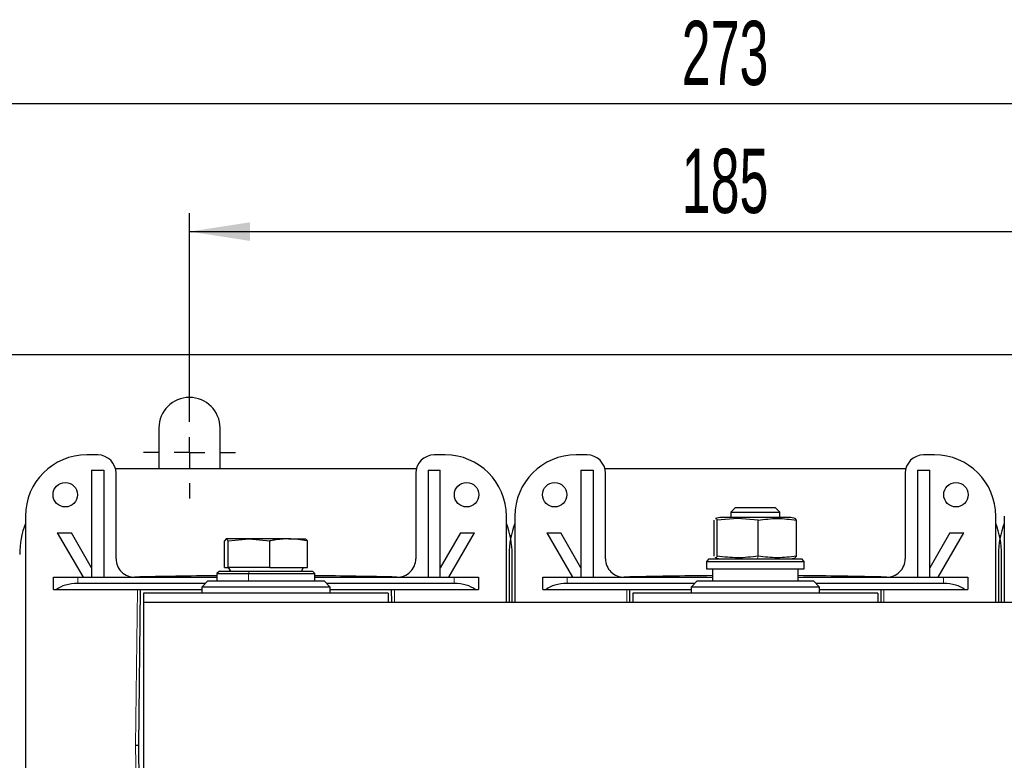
# Model space of a CAD drawing. Header units: millimetres. Extents: x 5 to 418, y 2 to 292.
# Tile 4 of 24: x 55 to 109, y 126 to 166. Entities that reach past the tile are written whole.
import ezdxf

# ---------------------------------------------------------------- set-up
doc = ezdxf.new("R2010")
doc.units = ezdxf.units.MM
doc.layers.add('SLD-0', color=7, linetype='Continuous')
doc.styles.add('SLDTEXTSTYLE0', font='TXT', dxfattribs={"width": 0.605})
doc.dimstyles.new('SLDDIMSTYLE0', dxfattribs={"dimtxt": 3.5, "dimasz": 3.302, "dimexe": 0, "dimexo": 0.0625, "dimgap": 0.875, "dimtad": 1, "dimlfac": 3, "dimrnd": 1e-09, "dimzin": 12, "dimdsep": 46, "dimtxsty": 'SLDTEXTSTYLE0', "dimsah": 1, "dimcen": 0.09, "dimadec": 0, "dimazin": 3, "dimtfac": 1, "dimtofl": 0, "dimtmove": 0, "dimatfit": 3, "dimfxl": 1, "dimfrac": 2, "dimtolj": 1, "dimtzin": 12, "dimarcsym": 0})

# ---------------------------------------------------------------- blocks, each defined once
blk = doc.blocks.new('_D_5')
at = {"layer": 'SLD-0'}
for p, q in [((64.484, 145.077), (64.484, 155.606)), ((126.151, 143.91), (126.151, 155.606)), ((64.484, 154.606), (126.151, 154.606))]:
    blk.add_line(p, q, dxfattribs=at)
for points in [[(64.484, 154.606), (67.786, 154.098), (67.786, 155.114)], [(126.151, 154.606), (122.849, 155.114), (122.849, 154.098)]]:
    blk.add_solid(points, dxfattribs=at)
at = {"layer": 'SLD-0', "insert": (91.307, 159.117), "char_height": 3.5, "attachment_point": 1, "style": 'SLDTEXTSTYLE0'}
blk.add_mtext('185', dxfattribs=at)
blk = doc.blocks.new('_D_6')
at = {"layer": 'SLD-0'}
for p, q in [((49.817, 143.91), (49.817, 162.572)), ((140.817, 143.91), (140.817, 162.572)), ((140.817, 161.572), (49.817, 161.572))]:
    blk.add_line(p, q, dxfattribs=at)
for points in [[(49.817, 161.572), (53.119, 161.064), (53.119, 162.08)], [(140.817, 161.572), (137.515, 162.08), (137.515, 161.064)]]:
    blk.add_solid(points, dxfattribs=at)
at = {"layer": 'SLD-0', "insert": (91.307, 166.084), "char_height": 3.5, "attachment_point": 1, "style": 'SLDTEXTSTYLE0'}
blk.add_mtext('273', dxfattribs=at)
blk = doc.blocks.new('SW_CENTERMARKSYMBOL_8')
at = {"layer": 'SLD-0', "color": 0}
for p, q in [((0, 1.667), (0, 2.5)), ((0, 0), (0, 0.833)), ((-1.667, 0), (-2.5, 0)), ((0, 0), (-0.833, 0)), ((0, 0), (0, -0.833)), ((0, 0), (0.833, 0)), ((1.667, 0), (2.5, 0)), ((0, -1.667), (0, -2.5))]:
    blk.add_line(p, q, dxfattribs=at)

msp = doc.modelspace()

# ---------------------------------------------------------------- linework, layer by layer
at = {"color": 7, "linetype": 'Continuous', "lineweight": 25}
for p, q in [((46.8172, 147.91), (143.8172, 147.91)), ((62.8172, 143.91), (62.8172, 141.6933)), ((66.1506, 141.6933), (66.1506, 143.91)), ((59.4839, 142.4433), (58.8839, 142.4433)), ((78.4172, 142.4433), (77.8172, 142.4433)), ((86.1506, 142.4433), (85.5506, 142.4433)), ((105.0839, 142.4433), (104.4839, 142.4433)), ((76.849, 141.6933), (60.4521, 141.6933)), ((103.5156, 141.6933), (87.1188, 141.6933)), ((59.1506, 141.61), (59.8172, 141.61)), ((59.1506, 141.61), (59.1506, 135.7767)), ((59.8172, 141.61), (59.8172, 135.7767)), ((60.4839, 136.7878), (60.4839, 141.4433)), ((76.8172, 141.4433), (76.8172, 136.7878)), ((77.4839, 141.61), (77.4839, 135.7767)), ((77.4839, 141.61), (78.1506, 141.61)), ((78.1506, 135.7767), (78.1506, 141.61)), ((85.8172, 141.61), (86.4839, 141.61)), ((85.8172, 141.61), (85.8172, 135.7767)), ((86.4839, 141.61), (86.4839, 135.7767)), ((87.1506, 136.7878), (87.1506, 141.4433)), ((103.4839, 141.4433), (103.4839, 136.7878)), ((104.1506, 141.61), (104.1506, 135.7767)), ((104.1506, 141.61), (104.8172, 141.61)), ((104.8172, 135.7767), (104.8172, 141.61)), ((94.2396, 139.5767), (93.9839, 139.321)), ((94.2396, 139.5767), (96.3949, 139.5767)), ((96.6506, 139.321), (96.3949, 139.5767)), ((55.5506, 139.11), (55.5506, 114.11)), ((81.7506, 134.41), (81.7506, 139.11)), ((82.2172, 139.11), (82.2172, 134.41)), ((93.3839, 139.0433), (93.1442, 138.9791)), ((94.3534, 138.9808), (93.233, 138.891)), ((94.4572, 139.0433), (93.3839, 139.0433)), ((93.9839, 139.321), (93.9839, 139.0433)), ((93.9839, 139.321), (96.6506, 139.321)), ((95.4737, 138.891), (94.3534, 138.9808)), ((97.2506, 139.0433), (94.4572, 139.0433)), ((96.6506, 139.0433), (96.6506, 139.321)), ((97.4903, 138.9791), (97.2506, 139.0433)), ((97.5579, 138.891), (97.4881, 138.9711)), ((108.4172, 134.41), (108.4172, 139.11)), ((108.8839, 139.11), (108.8839, 134.41)), ((93.0766, 136.929), (93.0766, 138.891)), ((93.233, 136.929), (93.233, 138.891)), ((95.4737, 136.929), (95.4737, 138.891)), ((97.5579, 136.929), (97.5579, 138.891)), ((57.2839, 138.2015), (58.0537, 138.2015)), ((57.2839, 138.2015), (58.6839, 135.7767)), ((59.1506, 136.3017), (58.0537, 138.2015)), ((79.2474, 138.2015), (78.1506, 136.3017)), ((78.6172, 135.7767), (80.0172, 138.2015)), ((79.2474, 138.2015), (80.0172, 138.2015)), ((83.9506, 138.2015), (85.3506, 135.7767)), ((83.9506, 138.2015), (84.7204, 138.2015)), ((85.8172, 136.3017), (84.7204, 138.2015)), ((105.9141, 138.2015), (104.8172, 136.3017)), ((105.2839, 135.7767), (106.6839, 138.2015)), ((105.9141, 138.2015), (106.6839, 138.2015)), ((66.4916, 137.8767), (66.3861, 137.7547)), ((66.3861, 136.31), (66.3861, 137.7547)), ((66.5971, 137.7547), (66.4916, 137.8767)), ((67.7293, 137.8767), (66.4916, 137.8767)), ((66.5971, 137.7547), (67.7293, 137.8767)), ((66.5971, 136.31), (66.5971, 137.7547)), ((67.7293, 137.8767), (68.8615, 137.7547)), ((69.8882, 137.8767), (67.7293, 137.8767)), ((68.8615, 136.31), (68.8615, 137.7547)), ((69.8882, 137.8767), (70.8149, 137.8767)), ((70.8095, 137.8767), (70.915, 137.7547)), ((70.915, 136.31), (70.915, 137.7547)), ((81.9006, 137.0267), (81.9006, 134.41)), ((82.0672, 134.41), (82.0672, 137.0267)), ((93.1442, 136.8409), (93.3839, 136.7767)), ((97.2506, 136.7767), (97.4903, 136.8409)), ((97.4881, 136.8489), (97.5579, 136.929)), ((108.5672, 137.0267), (108.5672, 134.41)), ((108.7339, 134.41), (108.7339, 137.0267)), ((66.3861, 136.31), (66.5971, 136.31)), ((66.5968, 136.31), (66.7122, 136.11)), ((68.8615, 136.31), (66.5971, 136.31)), ((68.8615, 136.31), (70.915, 136.31)), ((70.5889, 136.11), (70.7044, 136.31)), ((92.7839, 136.7767), (92.6506, 136.6433)), ((92.6506, 136.6433), (92.6506, 136.2433)), ((92.6506, 136.6433), (97.9818, 136.6433)), ((92.7839, 136.7767), (97.8485, 136.7767)), ((97.8485, 136.7767), (97.8506, 136.7767)), ((97.9839, 136.6433), (97.8506, 136.7767)), ((97.9818, 136.6433), (97.9839, 136.6433)), ((97.9839, 136.2433), (97.9839, 136.6433)), ((57.0672, 135.11), (57.0672, 135.7767)), ((57.0672, 135.7767), (58.4006, 135.7767)), ((58.4006, 135.7767), (65.9839, 135.7767)), ((66.1172, 136.11), (65.9839, 135.9767)), ((65.9839, 135.9767), (65.9839, 135.5767)), ((65.9839, 135.9767), (67.6947, 135.9767)), ((66.1172, 136.11), (67.7425, 136.11)), ((67.6947, 135.9767), (71.3172, 135.9767)), ((67.7425, 136.11), (71.1839, 136.11)), ((71.3172, 135.9767), (71.1839, 136.11)), ((71.3172, 135.5767), (71.3172, 135.9767)), ((71.3172, 135.7767), (78.9006, 135.7767)), ((78.9006, 135.7767), (80.2339, 135.7767)), ((80.2339, 135.7767), (80.2339, 135.11)), ((83.7339, 135.11), (83.7339, 135.7767)), ((83.7339, 135.7767), (85.0672, 135.7767)), ((85.0672, 135.7767), (92.9839, 135.7767)), ((92.6506, 136.2433), (97.9818, 136.2433)), ((92.9839, 136.2433), (92.9839, 135.5767)), ((97.6506, 135.5767), (97.6506, 136.2433)), ((97.6506, 135.7767), (105.5672, 135.7767)), ((97.9818, 136.2433), (97.9839, 136.2433)), ((105.5672, 135.7767), (106.9006, 135.7767)), ((106.9006, 135.7767), (106.9006, 135.11)), ((65.3506, 135.4433), (58.4006, 135.4433)), ((65.4839, 135.5767), (65.1506, 135.2433)), ((65.1506, 135.2433), (65.1506, 134.91)), ((70.7366, 135.2433), (65.1506, 135.2433)), ((65.4839, 135.5767), (70.538, 135.5767)), ((70.538, 135.5767), (71.8172, 135.5767)), ((72.1506, 135.2433), (70.7366, 135.2433)), ((72.1506, 135.2433), (71.8172, 135.5767)), ((78.9006, 135.4433), (71.9506, 135.4433)), ((72.1506, 134.91), (72.1506, 135.2433)), ((92.0172, 135.4433), (85.0672, 135.4433)), ((92.1506, 135.5767), (91.8172, 135.2433)), ((91.8172, 135.2433), (91.8172, 134.91)), ((92.5513, 135.2433), (91.8172, 135.2433)), ((92.1506, 135.5767), (92.8148, 135.5767)), ((98.8172, 135.2433), (92.5513, 135.2433)), ((92.8148, 135.5767), (98.4839, 135.5767)), ((98.8172, 135.2433), (98.4839, 135.5767)), ((105.5672, 135.4433), (98.6172, 135.4433)), ((98.8172, 134.91), (98.8172, 135.2433)), ((57.0672, 135.11), (57.2459, 135.11)), ((57.2459, 135.11), (65.1506, 135.11)), ((61.7172, 126.61), (61.8172, 135.11)), ((61.9839, 134.91), (61.9839, 134.41)), ((75.3172, 134.91), (61.9839, 134.91)), ((72.1506, 135.11), (80.0553, 135.11)), ((75.3172, 134.91), (75.3172, 134.41)), ((75.4839, 135.11), (75.4921, 134.41)), ((80.0553, 135.11), (80.2339, 135.11)), ((83.7339, 135.11), (83.9125, 135.11)), ((83.9125, 135.11), (91.8172, 135.11)), ((88.4757, 134.41), (88.4839, 135.11)), ((88.6506, 134.91), (88.6506, 134.41)), ((101.9839, 134.91), (88.6506, 134.91)), ((98.8172, 135.11), (106.7219, 135.11)), ((101.9839, 134.91), (101.9839, 134.41)), ((102.1506, 135.11), (102.1588, 134.41)), ((106.7219, 135.11), (106.9006, 135.11)), ((128.6506, 134.41), (61.9839, 134.41)), ((61.9839, 134.41), (61.9839, 118.81)), ((61.7172, 126.61), (61.5505, 126.61)), ((61.8172, 118.11), (61.7172, 126.61))]:
    msp.add_line(p, q, dxfattribs=at)
at = {"color": 7, "linetype": 'Continuous', "lineweight": 18}
for p, q in [((94.4572, 139.0433), (94.3534, 138.9808)), ((95.4382, 136.7767), (95.4737, 136.929)), ((97.8485, 136.7767), (97.9818, 136.6433)), ((97.9818, 136.2433), (97.9818, 136.6433)), ((58.4006, 135.4433), (58.4006, 135.7767)), ((67.7425, 136.11), (67.6947, 135.9767)), ((67.6947, 135.5767), (67.6947, 135.9767)), ((78.9006, 135.7767), (78.9006, 135.4433)), ((85.0672, 135.4433), (85.0672, 135.7767)), ((105.5672, 135.7767), (105.5672, 135.4433)), ((61.5505, 126.61), (61.6505, 135.11)), ((75.6506, 135.11), (75.6588, 134.41)), ((88.309, 134.41), (88.3172, 135.11)), ((102.3172, 135.11), (102.3255, 134.41)), ((61.6505, 118.11), (61.5505, 126.61))]:
    msp.add_line(p, q, dxfattribs=at)
at = {"color": 7, "linetype": 'Continuous', "lineweight": 25}
for centre in [(57.7172, 140.2767), (79.5839, 140.2767), (84.3839, 140.2767), (106.2506, 140.2767)]:
    msp.add_circle(centre, 0.6667, dxfattribs=at)
for centre, radius, start, end in [((64.4839, 143.91), 1.6667, 0, 180), ((58.8839, 139.11), 3.3333, 90, 180), ((59.4839, 141.4433), 1, 0, 90), ((77.8172, 141.4433), 1, 90, 180), ((78.4172, 139.11), 3.3333, 0, 90), ((85.5506, 139.11), 3.3333, 90, 180), ((86.1506, 141.4433), 1, 0, 90), ((104.4839, 141.4433), 1, 90, 180), ((105.0839, 139.11), 3.3333, 0, 90), ((59.9006, 137.0267), 4.6667, 158.77135, 180), ((77.4006, 137.0267), 4.6667, 0, 21.22865), ((86.5672, 137.0267), 4.6667, 158.77135, 180), ((104.0672, 137.0267), 4.6667, 0, 21.22865), ((113.2339, 137.0267), 4.6667, 158.77135, 180), ((61.4839, 136.7878), 1, 180, 271.4214), ((75.8172, 136.7878), 1, 268.5786, 0), ((88.1506, 136.7878), 1, 180, 271.4214), ((102.4839, 136.7878), 1, 268.5786, 0), ((68.6506, -152.0367), 287.9133, 90.530684, 91.421402), ((68.6506, -152.0367), 287.9133, 88.578598, 89.469316), ((95.3172, -152.0367), 287.9133, 90.464347, 91.421402), ((95.3172, -152.0367), 287.9133, 88.578598, 89.535653)]:
    msp.add_arc(centre, radius, start, end, dxfattribs=at)
for centre, start_param, end_param in [((58.4006, 134.7767), 1.5707963, 2.6179939), ((78.9006, 134.7767), 0.5235988, 1.5707963), ((85.0672, 134.7767), 1.5707963, 2.6179939), ((105.5672, 134.7767), 0.5235988, 1.5707963)]:
    msp.add_ellipse(centre, major_axis=(1.3333, 0), ratio=0.5, start_param=start_param, end_param=end_param, dxfattribs=at)
for points, knots in [([(93.1463, 138.9711), (93.1492, 138.9746), (93.1781, 139.0111), (93.207, 138.9479), (93.233, 138.891)], [0, 0, 0, 0, 0.0976251, 1, 1, 1, 1]), ([(95.4737, 138.891), (95.8211, 138.9359), (96.5158, 139.0257), (97.2105, 138.9359), (97.5579, 138.891)], [0, 0, 0, 0, 0.4999949, 1, 1, 1, 1]), ([(69.8882, 137.8767), (69.6283, 137.863), (69.2838, 137.8449), (68.9447, 137.7724), (68.8615, 137.7547)], [0, 0, 0, 0, 0.7546767, 1, 1, 1, 1]), ([(70.915, 137.7547), (70.9043, 137.757), (70.5659, 137.8317), (70.2216, 137.8545), (69.8882, 137.8767)], [0, 0, 0, 0, 0.031485, 1, 1, 1, 1]), ([(93.233, 136.929), (93.207, 136.872), (93.1781, 136.8089), (93.1492, 136.8453), (93.1463, 136.8489)], [0, 0, 0, 0, 0.9023565, 1, 1, 1, 1]), ([(95.4737, 136.929), (95.0996, 136.884), (94.3527, 136.7943), (93.6058, 136.8841), (93.233, 136.929)], [0, 0, 0, 0, 0.5008729, 1, 1, 1, 1]), ([(97.5579, 136.929), (97.2105, 136.8841), (96.5158, 136.7943), (95.8211, 136.8841), (95.4737, 136.929)], [0, 0, 0, 0, 0.4999949, 1, 1, 1, 1])]:
    msp.add_open_spline(points, degree=3, knots=knots, dxfattribs=at)

# ---------------------------------------------------------------- block references
at = {"layer": 'SLD-0'}
msp.add_blockref('SW_CENTERMARKSYMBOL_8', (64.4839, 142.5767), dxfattribs=at)

# ---------------------------------------------------------------- dimensions: what is measured, and where the dimension line sits
for base, p1, p2, picture, middle in [((49.8172, 161.5723), (140.8172, 143.91), (49.8172, 143.91), '_D_6', (95.3172, 161.5723)), ((126.1506, 154.6056), (64.4839, 145.0767), (126.1506, 143.91), '_D_5', (95.3172, 154.6056))]:
    dim = msp.add_linear_dim(base=base, p1=p1, p2=p2, dimstyle='SLDDIMSTYLE0', dxfattribs=at)
    dim.commit()
    dim.dimension.update_dxf_attribs({"geometry": picture, "text_midpoint": middle, "dimtype": 160})

doc.saveas('drawing.dxf')
